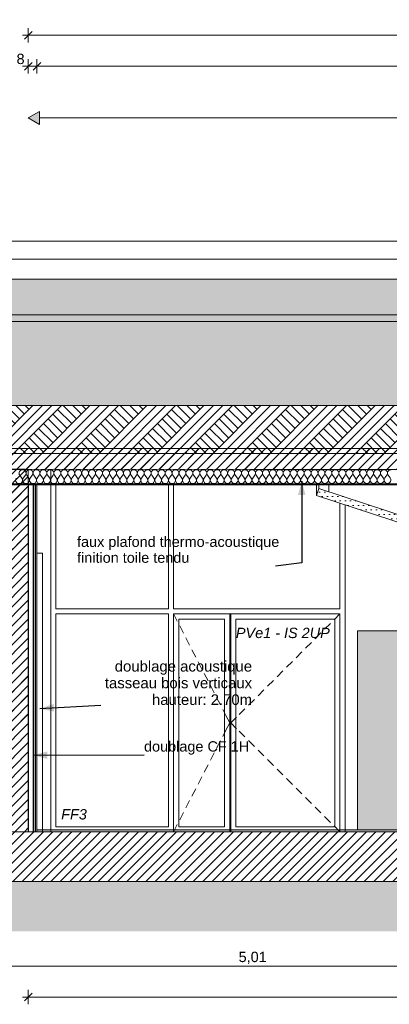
# Model space of a CAD drawing. Header units: millimetres. Extents: x 1516 to 53650, y -1776 to 7865.
# Tile 7 of 37: x 12549 to 16124, y -1670 to 7865. Entities that reach past the tile are written whole.
import ezdxf

# ---------------------------------------------------------------- set-up
doc = ezdxf.new("R2010")
doc.units = ezdxf.units.MM
doc.header["$MEASUREMENT"] = 0
for name, color, linetype in [('2D - Cotations pour 50ème.AL', 7, 'Continuous'), ('2D - Dessin général.AL', 7, 'Continuous'), ('_Constr - Structure.AL', 7, 'Continuous'), ('_Sols - Dalles.AL', 7, 'Continuous'), ('Nouveau_2D - Dessin général.AL', 7, 'Continuous'), ('Nouveau_2D - Etiquettes.AL', 7, 'Continuous'), ('Nouveau__Constr - Poteaux.AL', 7, 'Continuous'), ('Nouveau__Murs - Extérieurs.AL', 7, 'Continuous'), ('Nouveau__Plafonds.AL', 7, 'Continuous'), ('Nouveau__Toits - Toitures.AL', 7, 'Continuous'), ('Nouveau_Marques - Coupes.AL', 7, 'Continuous'), ('Nouveau_Portes Archicad', 7, 'Continuous')]:
    doc.layers.add(name, color=color, linetype=linetype)
doc.styles.add('STYLE_GENERE_1', font='arial.ttf')
doc.styles.add('STYLE_GENERE_2', font='arial.ttf')
doc.dimstyles.new('STYLE_GENERE__1', dxfattribs={"dimtxt": 0.18, "dimasz": 136.8, "dimexe": 0.18, "dimexo": 0.0625, "dimgap": 0, "dimtad": 0, "dimtih": 1, "dimtoh": 1, "dimdec": 4, "dimzin": 0, "dimdsep": 46, "dimcen": 0.09, "dimadec": 0, "dimazin": 0, "dimtfac": 1, "dimtdec": 4, "dimtmove": 0, "dimatfit": 3, "dimldrblk": 'ARROWHEAD_5', "dimfxl": 0, "dimtolj": 1, "dimtzin": 0, "dimarcsym": 0})
doc.dimstyles.new('STYLE_GENERE__2', dxfattribs={"dimtxt": 100, "dimasz": 71.25, "dimexe": 0.18, "dimexo": 0.0625, "dimgap": 0, "dimtad": 1, "dimtih": 1, "dimtoh": 1, "dimlfac": 0.001, "dimzin": 0, "dimdsep": 46, "dimtxsty": 'STYLE_GENERE_1', "dimblk": 'ARROWHEAD_6', "dimblk1": 'ARROWHEAD_6', "dimblk2": 'ARROWHEAD_6', "dimcen": 0.09, "dimse1": 1, "dimse2": 1, "dimclrd": 7, "dimclre": 7, "dimclrt": 7, "dimazin": 0, "dimtfac": 1, "dimtdec": 4, "dimtmove": 0, "dimatfit": 3, "dimfxl": 0, "dimtolj": 1, "dimtzin": 0, "dimarcsym": 0})
pattern_1 = [(45, (0, 0), (-45.96194, 45.96194), [])]

# ---------------------------------------------------------------- blocks, each defined once
blk = doc.blocks.new('*X18')
at = {"layer": 'Nouveau__Toits - Toitures.AL', "color": 7, "linetype": 'Continuous', "lineweight": 5}
for p, q in [((12569.8, 3426.1), (12549.6, 3453)), ((12583.2, 3426.1), (12603.4, 3453.1)), ((12637, 3426.2), (12616.8, 3453.1)), ((12650.5, 3426.2), (12670.7, 3453.1)), ((12704.3, 3426.2), (12684.1, 3453.1)), ((12717.7, 3426.2), (12737.9, 3453.1)), ((12771.5, 3426.2), (12751.4, 3453.1)), ((12785, 3426.2), (12805.2, 3453.1)), ((12838.8, 3426.2), (12818.6, 3453.1)), ((12852.2, 3426.2), (12872.4, 3453.1)), ((12906.1, 3426.2), (12885.9, 3453.1)), ((12919.5, 3426.2), (12939.7, 3453.1)), ((12973.3, 3426.2), (12953.1, 3453.1)), ((12986.8, 3426.2), (13006.9, 3453.1)), ((13040.6, 3426.2), (13020.4, 3453.1)), ((13054, 3426.2), (13074.2, 3453.1)), ((13107.8, 3426.2), (13087.6, 3453.1)), ((13121.3, 3426.2), (13141.4, 3453.1)), ((13175.1, 3426.2), (13154.9, 3453.1)), ((13188.5, 3426.2), (13208.7, 3453.1)), ((13242.3, 3426.2), (13222.2, 3453.1)), ((13255.8, 3426.2), (13276, 3453.1)), ((13309.6, 3426.3), (13289.4, 3453.2)), ((13323, 3426.3), (13343.2, 3453.2)), ((13376.8, 3426.3), (13356.7, 3453.2)), ((13390.3, 3426.3), (13410.5, 3453.2)), ((13444.1, 3426.3), (13423.9, 3453.2)), ((13457.6, 3426.3), (13477.7, 3453.2)), ((13511.4, 3426.3), (13491.2, 3453.2)), ((13524.8, 3426.3), (13545, 3453.2)), ((13578.6, 3426.3), (13558.4, 3453.2)), ((13592.1, 3426.3), (13612.2, 3453.2)), ((13645.9, 3426.3), (13625.7, 3453.2)), ((13659.3, 3426.3), (13679.5, 3453.2)), ((13713.1, 3426.3), (13693, 3453.2)), ((13726.6, 3426.3), (13746.8, 3453.2)), ((13780.4, 3426.3), (13760.2, 3453.2)), ((13793.8, 3426.3), (13814, 3453.2)), ((13847.6, 3426.3), (13827.5, 3453.2)), ((13861.1, 3426.3), (13881.3, 3453.2)), ((13914.9, 3426.3), (13894.7, 3453.2)), ((13928.4, 3426.3), (13948.5, 3453.2)), ((13982.2, 3426.3), (13962, 3453.2)), ((13995.6, 3426.3), (14015.8, 3453.3)), ((14049.4, 3426.4), (14029.2, 3453.3)), ((14062.9, 3426.4), (14083, 3453.3)), ((14116.7, 3426.4), (14096.5, 3453.3)), ((14130.1, 3426.4), (14150.3, 3453.3)), ((14183.9, 3426.4), (14163.7, 3453.3)), ((14197.4, 3426.4), (14217.6, 3453.3)), ((14251.2, 3426.4), (14231, 3453.3)), ((14264.6, 3426.4), (14284.8, 3453.3)), ((14318.4, 3426.4), (14298.3, 3453.3)), ((14331.9, 3426.4), (14352.1, 3453.3)), ((14385.7, 3426.4), (14365.5, 3453.3)), ((14399.2, 3426.4), (14419.3, 3453.3)), ((14453, 3426.4), (14432.8, 3453.3)), ((14466.4, 3426.4), (14486.6, 3453.3)), ((14520.2, 3426.4), (14500, 3453.3)), ((14533.7, 3426.4), (14553.8, 3453.3)), ((14587.5, 3426.4), (14567.3, 3453.3)), ((14600.9, 3426.4), (14621.1, 3453.3)), ((14654.7, 3426.4), (14634.5, 3453.3)), ((14668.2, 3426.4), (14688.4, 3453.4)), ((14722, 3426.5), (14701.8, 3453.4)), ((14735.4, 3426.5), (14755.6, 3453.4)), ((14789.2, 3426.5), (14769.1, 3453.4)), ((14802.7, 3426.5), (14822.9, 3453.4)), ((14856.5, 3426.5), (14836.3, 3453.4)), ((14869.9, 3426.5), (14890.1, 3453.4)), ((14923.8, 3426.5), (14903.6, 3453.4)), ((14937.2, 3426.5), (14957.4, 3453.4)), ((14991, 3426.5), (14970.8, 3453.4)), ((15004.5, 3426.5), (15024.6, 3453.4)), ((15058.3, 3426.5), (15038.1, 3453.4)), ((15071.7, 3426.5), (15091.9, 3453.4)), ((15125.5, 3426.5), (15105.3, 3453.4)), ((15139, 3426.5), (15159.1, 3453.4)), ((15192.8, 3426.5), (15172.6, 3453.4)), ((15206.2, 3426.5), (15226.4, 3453.4)), ((15260, 3426.5), (15239.9, 3453.4)), ((15273.5, 3426.5), (15293.7, 3453.4)), ((15327.3, 3426.5), (15307.1, 3453.4)), ((15340.7, 3426.5), (15360.9, 3453.4)), ((15394.5, 3426.6), (15374.4, 3453.5)), ((15408, 3426.6), (15428.2, 3453.5)), ((15461.8, 3426.6), (15441.6, 3453.5)), ((15475.3, 3426.6), (15495.4, 3453.5)), ((15529.1, 3426.6), (15508.9, 3453.5)), ((15542.5, 3426.6), (15562.7, 3453.5)), ((15596.3, 3426.6), (15576.1, 3453.5)), ((15609.8, 3426.6), (15629.9, 3453.5)), ((15663.6, 3426.6), (15643.4, 3453.5)), ((15677, 3426.6), (15697.2, 3453.5)), ((15730.8, 3426.6), (15710.7, 3453.5)), ((15744.3, 3426.6), (15764.5, 3453.5)), ((15798.1, 3426.6), (15777.9, 3453.5)), ((15811.5, 3426.6), (15831.7, 3453.5)), ((15865.3, 3426.6), (15845.2, 3453.5)), ((15878.8, 3426.6), (15899, 3453.5)), ((15932.6, 3426.6), (15912.4, 3453.5)), ((15946.1, 3426.6), (15966.2, 3453.5)), ((15999.9, 3426.6), (15979.7, 3453.5)), ((16013.3, 3426.6), (16033.5, 3453.5)), ((16067.1, 3426.6), (16046.9, 3453.5)), ((16080.6, 3426.7), (16100.7, 3453.6)), ((16134.4, 3426.7), (16114.2, 3453.6))]:
    blk.add_line(p, q, dxfattribs=at)
for centre, start, end in [((12576.5, 3473.2), 90.00829, 216.87819), ((12576.5, 3473.2), 323.13839, 90.00829), ((12643.7, 3473.2), 90.00829, 216.87819), ((12643.7, 3473.2), 323.13839, 90.00829), ((12711, 3473.2), 90.00829, 216.87819), ((12711, 3473.2), 323.13839, 90.00829), ((12778.3, 3473.3), 90.00829, 216.87819), ((12778.3, 3473.3), 323.13839, 90.00829), ((12845.5, 3473.3), 90.00829, 216.87819), ((12845.5, 3473.3), 323.13839, 90.00829), ((12912.8, 3473.3), 90.00829, 216.87819), ((12912.8, 3473.3), 323.13839, 90.00829), ((12980, 3473.3), 90.00829, 216.87819), ((12980, 3473.3), 323.13839, 90.00829), ((13047.3, 3473.3), 90.00829, 216.87819), ((13047.3, 3473.3), 323.13839, 90.00829), ((13114.5, 3473.3), 90.00829, 216.87819), ((13114.5, 3473.3), 323.13839, 90.00829), ((13181.8, 3473.3), 90.00829, 216.87819), ((13181.8, 3473.3), 323.13839, 90.00829), ((13249.1, 3473.3), 90.00829, 216.87819), ((13249.1, 3473.3), 323.13839, 90.00829), ((13316.3, 3473.3), 90.00829, 216.87819), ((13316.3, 3473.3), 323.13839, 90.00829), ((13383.6, 3473.3), 90.00829, 216.87819), ((13383.6, 3473.3), 323.13839, 90.00829), ((13450.8, 3473.4), 90.00829, 216.87819), ((13450.8, 3473.4), 323.13839, 90.00829), ((13518.1, 3473.4), 90.00829, 216.87819), ((13518.1, 3473.4), 323.13839, 90.00829), ((13585.3, 3473.4), 90.00829, 216.87819), ((13585.3, 3473.4), 323.13839, 90.00829), ((13652.6, 3473.4), 90.00829, 216.87819), ((13652.6, 3473.4), 323.13839, 90.00829), ((13719.9, 3473.4), 90.00829, 216.87819), ((13719.9, 3473.4), 323.13839, 90.00829), ((13787.1, 3473.4), 90.00829, 216.87819), ((13787.1, 3473.4), 323.13839, 90.00829), ((13854.4, 3473.4), 90.00829, 216.87819), ((13854.4, 3473.4), 323.13839, 90.00829), ((13921.6, 3473.4), 90.00829, 216.87819), ((13921.6, 3473.4), 323.13839, 90.00829), ((13988.9, 3473.4), 90.00829, 216.87819), ((13988.9, 3473.4), 323.13839, 90.00829), ((14056.1, 3473.4), 90.00829, 216.87819), ((14056.1, 3473.4), 323.13839, 90.00829), ((14123.4, 3473.4), 90.00829, 216.87819), ((14123.4, 3473.4), 323.13839, 90.00829), ((14190.6, 3473.5), 90.00829, 216.87819), ((14190.6, 3473.5), 323.13839, 90.00829), ((14257.9, 3473.5), 90.00829, 216.87819), ((14257.9, 3473.5), 323.13839, 90.00829), ((14325.2, 3473.5), 90.00829, 216.87819), ((14325.2, 3473.5), 323.13839, 90.00829), ((14392.4, 3473.5), 90.00829, 216.87819), ((14392.4, 3473.5), 323.13839, 90.00829), ((14459.7, 3473.5), 90.00829, 216.87819), ((14459.7, 3473.5), 323.13839, 90.00829), ((14526.9, 3473.5), 90.00829, 216.87819), ((14526.9, 3473.5), 323.13839, 90.00829), ((14594.2, 3473.5), 90.00829, 216.87819), ((14594.2, 3473.5), 323.13839, 90.00829), ((14661.4, 3473.5), 90.00829, 216.87819), ((14661.4, 3473.5), 323.13839, 90.00829), ((14728.7, 3473.5), 90.00829, 216.87819), ((14728.7, 3473.5), 323.13839, 90.00829), ((14796, 3473.5), 90.00829, 216.87819), ((14796, 3473.5), 323.13839, 90.00829), ((14863.2, 3473.6), 90.00829, 216.87819), ((14863.2, 3473.6), 323.13839, 90.00829), ((14930.5, 3473.6), 90.00829, 216.87819), ((14930.5, 3473.6), 323.13839, 90.00829), ((14997.7, 3473.6), 90.00829, 216.87819), ((14997.7, 3473.6), 323.13839, 90.00829), ((15065, 3473.6), 90.00829, 216.87819), ((15065, 3473.6), 323.13839, 90.00829), ((15132.2, 3473.6), 90.00829, 216.87819), ((15132.2, 3473.6), 323.13839, 90.00829), ((15199.5, 3473.6), 90.00829, 216.87819), ((15199.5, 3473.6), 323.13839, 90.00829), ((15266.8, 3473.6), 90.00829, 216.87819), ((15266.8, 3473.6), 323.13839, 90.00829), ((15334, 3473.6), 90.00829, 216.87819), ((15334, 3473.6), 323.13839, 90.00829), ((15401.3, 3473.6), 90.00829, 216.87819), ((15401.3, 3473.6), 323.13839, 90.00829), ((15468.5, 3473.6), 90.00829, 216.87819), ((15468.5, 3473.6), 323.13839, 90.00829), ((15535.8, 3473.7), 90.00829, 216.87819), ((15535.8, 3473.7), 323.13839, 90.00829), ((15603, 3473.7), 90.00829, 216.87819), ((15603, 3473.7), 323.13839, 90.00829), ((15670.3, 3473.7), 90.00829, 216.87819), ((15670.3, 3473.7), 323.13839, 90.00829), ((15737.6, 3473.7), 90.00829, 216.87819), ((15737.6, 3473.7), 323.13839, 90.00829), ((15804.8, 3473.7), 90.00829, 216.87819), ((15804.8, 3473.7), 323.13839, 90.00829), ((15872.1, 3473.7), 90.00829, 216.87819), ((15872.1, 3473.7), 323.13839, 90.00829), ((15939.3, 3473.7), 90.00829, 216.87819), ((15939.3, 3473.7), 323.13839, 90.00829), ((16006.6, 3473.7), 90.00829, 216.87819), ((16006.6, 3473.7), 323.13839, 90.00829), ((16073.8, 3473.7), 90.00829, 216.87819), ((16073.8, 3473.7), 323.13839, 90.00829), ((16141.1, 3473.7), 90.00829, 216.87819), ((12542.9, 3406), 143.13839, 36.87819), ((12610.1, 3406), 143.13839, 36.87819), ((12677.4, 3406), 143.13839, 36.87819), ((12744.6, 3406), 143.13839, 36.87819), ((12811.9, 3406), 143.13839, 36.87819), ((12879.2, 3406), 143.13839, 36.87819), ((12946.4, 3406), 143.13839, 36.87819), ((13013.7, 3406), 143.13839, 36.87819), ((13080.9, 3406), 143.13839, 36.87819), ((13148.2, 3406.1), 143.13839, 36.87819), ((13215.4, 3406.1), 143.13839, 36.87819), ((13282.7, 3406.1), 143.13839, 36.87819), ((13350, 3406.1), 143.13839, 36.87819), ((13417.2, 3406.1), 143.13839, 36.87819), ((13484.5, 3406.1), 143.13839, 36.87819), ((13551.7, 3406.1), 143.13839, 36.87819), ((13619, 3406.1), 143.13839, 36.87819), ((13686.2, 3406.1), 143.13839, 36.87819), ((13753.5, 3406.1), 143.13839, 36.87819), ((13820.7, 3406.1), 143.13839, 36.87819), ((13888, 3406.2), 143.13839, 36.87819), ((13955.3, 3406.2), 143.13839, 36.87819), ((14022.5, 3406.2), 143.13839, 36.87819), ((14089.8, 3406.2), 143.13839, 36.87819), ((14157, 3406.2), 143.13839, 36.87819), ((14224.3, 3406.2), 143.13839, 36.87819), ((14291.5, 3406.2), 143.13839, 36.87819), ((14358.8, 3406.2), 143.13839, 36.87819), ((14426.1, 3406.2), 143.13839, 36.87819), ((14493.3, 3406.2), 143.13839, 36.87819), ((14560.6, 3406.3), 143.13839, 36.87819), ((14627.8, 3406.3), 143.13839, 36.87819), ((14695.1, 3406.3), 143.13839, 36.87819), ((14762.3, 3406.3), 143.13839, 36.87819), ((14829.6, 3406.3), 143.13839, 36.87819), ((14896.9, 3406.3), 143.13839, 36.87819), ((14964.1, 3406.3), 143.13839, 36.87819), ((15031.4, 3406.3), 143.13839, 36.87819), ((15098.6, 3406.3), 143.13839, 36.87819), ((15165.9, 3406.3), 143.13839, 36.87819), ((15233.1, 3406.4), 143.13839, 36.87819), ((15300.4, 3406.4), 143.13839, 36.87819), ((15367.6, 3406.4), 143.13839, 36.87819), ((15434.9, 3406.4), 143.13839, 36.87819), ((15502.2, 3406.4), 143.13839, 36.87819), ((15569.4, 3406.4), 143.13839, 36.87819), ((15636.7, 3406.4), 143.13839, 36.87819), ((15703.9, 3406.4), 143.13839, 36.87819), ((15771.2, 3406.4), 143.13839, 36.87819), ((15838.4, 3406.4), 143.13839, 36.87819), ((15905.7, 3406.4), 143.13839, 36.87819), ((15973, 3406.5), 143.13839, 36.87819), ((16040.2, 3406.5), 143.13839, 36.87819), ((16107.5, 3406.5), 143.13839, 36.87819)]:
    blk.add_arc(centre, 33.6, start, end, dxfattribs=at)
blk = doc.blocks.new('Élément de coupe_9')
at = {"layer": 'Nouveau__Toits - Toitures.AL', "linetype": 'Continuous', "lineweight": 0, "true_color": 0x000000}
h = blk.add_hatch(dxfattribs=at)
h.set_pattern_fill('Dallage', color=18, style=0, pattern_type=2)
h.set_pattern_definition(pattern_1)
h.paths.add_polyline_path([(10402.7, 3509.9), (17130.6, 3510.9), (17130.6, 3517.5), (17478.1, 3517.5), (17478.1, 3510.9), (19193.3, 3511.2), (19193.3, 3712.9), (10402.7, 3711.7)])
at = {"layer": 'Nouveau__Toits - Toitures.AL', "color": 7, "linetype": 'Continuous', "lineweight": 13}
blk.add_line((47435.8, 4946.1), (7093.6, 4940.2), dxfattribs=at)
at = {"layer": 'Nouveau__Toits - Toitures.AL', "color": 7, "linetype": 'Continuous', "lineweight": 15}
for p, q in [((19193.3, 3712.9), (10402.7, 3711.7)), ((19193.3, 3511.2), (10402.7, 3509.9)), ((19193.3, 3369.9), (10402.7, 3368.7)), ((19193.3, 3359.8), (12715.6, 3358.9))]:
    blk.add_line(p, q, dxfattribs=at)
at = {"layer": 'Nouveau__Toits - Toitures.AL', "color": 7, "linetype": 'Continuous', "lineweight": 15, "flags": 128}
blk.add_lwpolyline([(12715.6, 3358.9), (12697.6, 3358.9), (12679.6, 3358.9), (12631.6, 3358.9), (12372.5, 3358.9)], dxfattribs=at)
at = {"layer": 'Nouveau__Toits - Toitures.AL', "lineweight": 0}
blk.add_blockref('*X18', (0, 0), dxfattribs=at)
blk = doc.blocks.new('Élément de coupe_10')
at = {"layer": '_Sols - Dalles.AL', "linetype": 'Continuous', "lineweight": 0, "true_color": 0x000000}
h = blk.add_hatch(dxfattribs=at)
h.set_pattern_fill('Dallage', color=18, style=0, pattern_type=2)
h.set_pattern_definition(pattern_1)
h.paths.add_polyline_path([(7094.9, 0), (7094.9, -480), (47434.7, -480), (47434.7, 0)])
at = {"layer": '_Sols - Dalles.AL', "color": 7, "linetype": 'Continuous', "lineweight": 5}
for p, q in [((17312.1, 0), (12715.6, 0)), ((47434.7, -480), (7094.9, -480))]:
    blk.add_line(p, q, dxfattribs=at)
blk = doc.blocks.new('Élément de coupe_14')
at = {"layer": 'Nouveau__Murs - Extérieurs.AL', "linetype": 'Continuous', "lineweight": 0, "true_color": 0x000000}
h = blk.add_hatch(dxfattribs=at)
h.set_pattern_fill('Dallage', color=18, style=0, pattern_type=2)
h.set_pattern_definition(pattern_1)
h.paths.add_polyline_path([(12521.8, 2743), (12355.6, 2743), (12355.6, 0), (12631.6, 0), (12631.6, 3358.9), (12372.5, 3358.9), (12372.5, 2898.3), (12521.8, 2898.3)])
at = {"layer": 'Nouveau__Murs - Extérieurs.AL', "color": 7, "linetype": 'Continuous', "lineweight": 25}
for p, q in [((12631.6, 3358.9), (12631.6, 0)), ((12679.6, 3358.9), (12679.6, 0)), ((12697.6, 3358.9), (12697.6, 0))]:
    blk.add_line(p, q, dxfattribs=at)
at = {"layer": 'Nouveau__Murs - Extérieurs.AL', "color": 7, "linetype": 'Continuous', "lineweight": 15}
for p, q in [((12715.6, 3358.9), (12715.6, 0)), ((12355.6, 2743), (12355.6, 0))]:
    blk.add_line(p, q, dxfattribs=at)
at = {"layer": 'Nouveau__Murs - Extérieurs.AL', "color": 7, "linetype": 'Continuous', "lineweight": 15, "flags": 128}
blk.add_lwpolyline([(12715.6, 0), (12697.6, 0), (12679.6, 0), (12631.6, 0)], dxfattribs=at)
blk = doc.blocks.new('Élément de coupe_24')
at = {"layer": '_Constr - Structure.AL', "color": 7, "linetype": 'Continuous', "lineweight": 13}
for p, q in [((53630, 5719.9), (1515.7, 5719.9)), ((53630, 5546.6), (1515.7, 5546.6)), ((53630, 5006.8), (1515.7, 5006.8))]:
    blk.add_line(p, q, dxfattribs=at)
blk = doc.blocks.new('Élément de coupe_57')
at = {"layer": 'Nouveau__Constr - Poteaux.AL', "color": 7, "linetype": 'Continuous', "lineweight": 13}
for p in [(12715.6, 2700), (12770.6, 0)]:
    blk.add_line(p, (12770.6, 2700), dxfattribs=at)
blk = doc.blocks.new('Élément de coupe_59')
at = {"layer": 'Nouveau_Portes Archicad', "color": 7, "linetype": 'Continuous', "lineweight": 13}
for p, q in [((12849.6, 0), (12849.6, 3358.9)), ((15696.9, 3167.2), (15696.9, 0))]:
    blk.add_line(p, q, dxfattribs=at)
at = {"layer": 'Nouveau_Portes Archicad', "color": 7, "linetype": 'Continuous', "lineweight": 5}
for p, q in [((12899.6, 2160), (12899.6, 3358.9)), ((13986.9, 3359.1), (13986.9, 2160)), ((14036.9, 2160), (14036.9, 3359.1)), ((15646.9, 3183.6), (15646.9, 2160)), ((13986.9, 2160), (12899.6, 2160)), ((12899.6, 50), (12899.6, 2110)), ((12899.6, 2110), (13986.9, 2110)), ((13986.9, 2110), (13986.9, 50)), ((15646.9, 2160), (14036.9, 2160)), ((14036.9, 2110), (14036.9, 50)), ((14036.9, 2110), (14073.5, 2038.9)), ((15646.9, 2110), (14036.9, 2110)), ((14580.9, 2110), (14580.9, 0)), ((14590.9, 2060), (14590.9, 2110)), ((15646.9, 2110), (15590.3, 2053.5)), ((15646.9, 0), (15646.9, 2110)), ((14530.9, 2060), (14086.9, 2060)), ((14086.9, 50), (14086.9, 2060)), ((14530.9, 2060), (14530.9, 50)), ((14590.9, 50), (14590.9, 2060)), ((14640.9, 2060), (15596.9, 2060)), ((14640.9, 2060), (14640.9, 50)), ((15554.9, 2018.1), (15498.3, 1961.6)), ((15596.9, 50), (15596.9, 2060)), ((14096.5, 1994.5), (14133.1, 1923.4)), ((15463, 1926.2), (15406.4, 1869.7)), ((14156, 1878.9), (14192.7, 1807.8)), ((15371, 1834.4), (15314.4, 1777.8)), ((14215.6, 1763.4), (14252.3, 1692.3)), ((15279, 1742.5), (15222.4, 1685.9)), ((14275.2, 1647.8), (14311.9, 1576.7)), ((15187, 1650.6), (15130.5, 1594.1)), ((14334.8, 1532.3), (14371.4, 1461.2)), ((15095.1, 1558.7), (15038.5, 1502.2)), ((15003.1, 1466.8), (14946.5, 1410.3)), ((14394.4, 1416.7), (14431, 1345.6)), ((14911.1, 1375), (14854.6, 1318.4)), ((14453.9, 1301.2), (14490.6, 1230.1)), ((14819.2, 1283.1), (14762.6, 1226.5)), ((14513.5, 1185.7), (14544.2, 1126.1)), ((14727.2, 1191.2), (14670.6, 1134.7)), ((14544.2, 1126.1), (14580.9, 1055)), ((14544.2, 983.9), (14580.9, 1055)), ((14647.5, 1111.5), (14590.9, 1055)), ((14647.5, 998.5), (14590.9, 1055)), ((14513.5, 924.3), (14544.2, 983.9)), ((14727.2, 918.8), (14670.6, 975.3)), ((14453.9, 808.8), (14490.6, 879.9)), ((14819.2, 826.9), (14762.6, 883.5)), ((14394.4, 693.3), (14431, 764.4)), ((14911.1, 735), (14854.6, 791.6)), ((15003.1, 643.2), (14946.5, 699.7)), ((14334.8, 577.7), (14371.4, 648.8)), ((15095.1, 551.3), (15038.5, 607.8)), ((14275.2, 462.2), (14311.9, 533.3)), ((15187, 459.4), (15130.5, 515.9)), ((14215.6, 346.6), (14252.3, 417.7)), ((15279, 367.5), (15222.4, 424.1)), ((14156, 231.1), (14192.7, 302.2)), ((15371, 275.6), (15314.4, 332.2)), ((15463, 183.8), (15406.4, 240.3)), ((14096.5, 115.5), (14133.1, 186.6)), ((15554.9, 91.9), (15498.3, 148.4)), ((13986.9, 50), (12899.6, 50)), ((14036.9, 0), (14073.5, 71.1)), ((14036.9, 50), (14036.9, 0)), ((14086.9, 50), (14530.9, 50)), ((14590.9, 0), (14590.9, 50)), ((15596.9, 50), (14640.9, 50)), ((15646.9, 0), (15590.3, 56.5))]:
    blk.add_line(p, q, dxfattribs=at)
blk = doc.blocks.new('Élément de coupe_74')
at = {"layer": 'Nouveau__Plafonds.AL', "linetype": 'Continuous', "lineweight": 0, "true_color": 0x000000}
h = blk.add_hatch(dxfattribs=at)
h.set_pattern_fill('Plâtre___Carreau', color=18, style=0, pattern_type=2)
h.set_pattern_definition([(0, (0, 0), (0, 86.60254), [0, -50]), (0, (25, 43.3), (0, 86.60254), [0, -50])])
h.paths.add_polyline_path([(17012.5, 2810.2), (15443.2, 3324.6), (15421.6, 3257.4), (16990.8, 2743)])
at = {"layer": 'Nouveau__Plafonds.AL', "color": 7, "linetype": 'Continuous', "lineweight": 5}
for p, q in [((15421.6, 3359.3), (15421.6, 3257.4)), ((15443.2, 3359.3), (15443.2, 3324.6)), ((17012.5, 3359.5), (17012.5, 2810.2)), ((15443.2, 3324.6), (15421.6, 3257.4)), ((15421.6, 3257.4), (16990.8, 2743)), ((15443.2, 3324.6), (17012.5, 2810.2)), ((17012.5, 2810.2), (16990.8, 2743))]:
    blk.add_line(p, q, dxfattribs=at)
blk = doc.blocks.new('Ligne_1', base_point=(12632, 6913.8))
at = {"layer": 'Nouveau_2D - Dessin général.AL', "linetype": 'Continuous', "lineweight": 0, "true_color": 0x000000}
blk.add_hatch(color=18, dxfattribs=at).paths.add_polyline_path([(12632, 6913.8), (12740.2, 6851.3), (12740.2, 6976.3)])
at = {"layer": 'Nouveau_2D - Dessin général.AL', "color": 7, "linetype": 'Continuous', "lineweight": 15}
for p, q in [((12632, 6913.8), (12740.2, 6976.3)), ((12740.2, 6976.3), (12740.2, 6851.3)), ((12632, 6913.8), (12740.2, 6851.3))]:
    blk.add_line(p, q, dxfattribs=at)
at = {"layer": 'Nouveau_2D - Dessin général.AL', "color": 7, "linetype": 'Continuous', "lineweight": 5}
blk.add_line((12740.2, 6913.8), (26748.2, 6913.8), dxfattribs=at)
blk = doc.blocks.new('*D112')
at = {"layer": '2D - Cotations pour 50ème.AL', "color": 7, "linetype": 'Continuous', "lineweight": 5}
for p, q in [((12575.7, -1600), (12632, -1600)), ((12669.5, -1562.5), (12594.5, -1637.5)), ((12632, -1670.3), (12632, -1529.7)), ((12632, -1600), (42128.5, -1600)), ((42091, -1637.5), (42166, -1562.5)), ((42128.5, -1670.3), (42128.5, -1529.7)), ((42128.5, -1600), (42184.8, -1600))]:
    blk.add_line(p, q, dxfattribs=at)
at = {"layer": '2D - Cotations pour 50ème.AL', "color": 7, "lineweight": 5, "insert": (27208.6, -1580), "char_height": 100, "attachment_point": 7, "style": 'STYLE_GENERE_1'}
blk.add_mtext('\\A1;{\\pql;\\fArial|b0|i0|c0|p0;\\W1.000000;29,50}', dxfattribs=at)
blk = doc.blocks.new('ARROWHEAD_6')
at = {"color": 0, "linetype": 'Continuous', "lineweight": 0}
for p, q in [((0, 0), (-1, 0)), ((-0.5, -0.5), (0.5, 0.5))]:
    blk.add_line(p, q, dxfattribs=at)
blk = doc.blocks.new('*D122')
at = {"layer": '2D - Cotations pour 50ème.AL', "color": 7, "linetype": 'Continuous', "lineweight": 5}
for p, q in [((12293.2, -1370.3), (12293.2, -1229.7)), ((17307.3, -1370.3), (17307.3, -1229.7)), ((12237, -1300), (12293.2, -1300)), ((12330.7, -1262.5), (12255.7, -1337.5)), ((12293.2, -1300), (17307.3, -1300)), ((17344.8, -1262.5), (17269.8, -1337.5))]:
    blk.add_line(p, q, dxfattribs=at)
at = {"layer": '2D - Cotations pour 50ème.AL', "color": 7, "lineweight": 5, "insert": (14666.8, -1280), "char_height": 100, "attachment_point": 7, "style": 'STYLE_GENERE_1'}
blk.add_mtext('\\A1;{\\pql;\\fArial|b0|i0|c0|p0;\\W1.000000;5,01}', dxfattribs=at)
blk = doc.blocks.new('*D140')
at = {"layer": '2D - Cotations pour 50ème.AL', "color": 7, "linetype": 'Continuous', "lineweight": 5}
for p, q in [((12669.5, 7451.3), (12594.5, 7376.3)), ((12632, 7343.5), (12632, 7484.1)), ((12753.1, 7451.3), (12678.1, 7376.3)), ((12715.6, 7343.5), (12715.6, 7484.1)), ((12575.7, 7413.8), (12632, 7413.8)), ((12632, 7413.8), (12715.6, 7413.8))]:
    blk.add_line(p, q, dxfattribs=at)
at = {"layer": '2D - Cotations pour 50ème.AL', "color": 7, "lineweight": 5, "insert": (12518.2, 7433.8), "char_height": 100, "attachment_point": 7, "style": 'STYLE_GENERE_1'}
blk.add_mtext('\\A1;{\\pql;\\fArial|b0|i0|c0|p0;\\W1.000000;8}', dxfattribs=at)
blk = doc.blocks.new('*D141')
at = {"layer": '2D - Cotations pour 50ème.AL', "color": 7, "linetype": 'Continuous', "lineweight": 5}
for p, q in [((12753.1, 7451.3), (12678.1, 7376.3)), ((12715.6, 7343.5), (12715.6, 7484.1)), ((26843.9, 7451.3), (26768.9, 7376.3)), ((26806.4, 7343.5), (26806.4, 7484.1)), ((12715.6, 7413.8), (26806.4, 7413.8))]:
    blk.add_line(p, q, dxfattribs=at)
at = {"layer": '2D - Cotations pour 50ème.AL', "color": 7, "lineweight": 5, "char_height": 100, "attachment_point": 7, "style": 'STYLE_GENERE_1'}
for s, insert in [('\\A1;{\\pql;\\fArial|b0|i0|c0|p0;\\W1.000000;14,09}', (19513.1, 7433.8)), ('\\A1;{\\pql;\\fArial|b0|i0|c0|p0;\\W1.000000;10}', (26616.4, 7433.8))]:
    blk.add_mtext(s, dxfattribs=dict(at, insert=insert))
blk = doc.blocks.new('*D145')
at = {"layer": '2D - Cotations pour 50ème.AL', "color": 7, "linetype": 'Continuous', "lineweight": 5}
for p, q in [((12669.5, 7751.3), (12594.5, 7676.3)), ((12632, 7643.5), (12632, 7784.1)), ((42091, 7676.3), (42166, 7751.3)), ((42128.5, 7643.5), (42128.5, 7784.1)), ((12575.7, 7713.8), (12632, 7713.8)), ((12632, 7713.8), (42128.5, 7713.8)), ((42128.5, 7713.8), (42184.8, 7713.8))]:
    blk.add_line(p, q, dxfattribs=at)
at = {"layer": '2D - Cotations pour 50ème.AL', "color": 7, "lineweight": 5, "insert": (27208.6, 7733.8), "char_height": 100, "attachment_point": 7, "style": 'STYLE_GENERE_1'}
blk.add_mtext('\\A1;{\\pql;\\fArial|b0|i0|c0|p0;\\W1.000000;29,50}', dxfattribs=at)
blk = doc.blocks.new('ARROWHEAD_5')
at = {"linetype": 'Continuous', "lineweight": 0}
blk.add_hatch(color=0, dxfattribs=at).paths.add_polyline_path([(-1, 0.2679), (0, 0), (-1, -0.2679)])
at = {"color": 0, "linetype": 'Continuous', "lineweight": 0}
blk.add_line((0, 0), (-1, 0), dxfattribs=at)

msp = doc.modelspace()

# ---------------------------------------------------------------- hatches: boundary and pattern name
at = {"linetype": 'Continuous', "lineweight": 0, "true_color": 0xcccccc}
h = msp.add_hatch(dxfattribs=at)
h.set_pattern_fill('Terre', color=254, style=0, pattern_type=2)
h.set_pattern_definition([(45, (26780.61, -732.37), (-137.8858, 137.8858), []), (45, (26734.65, -686.4), (-275.7716, 275.7716), []), (45, (26688.7, -640.44), (-275.7716, 275.7716), []), (135, (26642.726, -594.48), (45.96194, 45.96194), [195, -195])])
h.paths.add_polyline_path([(2658.598, -480), (53649.628, -480), (53649.628, -964.731), (2658.598, -964.731)])
at = {"layer": '2D - Dessin général.AL', "linetype": 'Continuous', "lineweight": 5}
h = msp.add_hatch(dxfattribs=at)
h.set_pattern_fill('Herbe', color=8, style=0, pattern_type=2)
h.set_pattern_definition([(90, (0, 0), (-300, 0), [43.3013, -129.9038]), (90, (150, 86.6), (-300, 0), [43.3013, -129.9038]), (30, (0, 0), (-150, 259.8076), [43.3013, -129.9038]), (30, (0, 173.2), (-150, 259.8076), [43.3013, -129.9038]), (150, (0, 0), (150, 259.8076), [43.3013, -129.9038]), (150, (0, 173.2), (150, 259.8076), [43.3013, -129.9038])])
h.paths.add_polyline_path([(53633.309, 5352.242), (2658.598, 5352.242), (2658.598, 4128.02), (9034.81, 4128.02), (9034.81, 4422.29), (9109.393, 4511.43), (9200.931, 4538.807), (9200.931, 4841.527), (9163.886, 4841.527), (9163.886, 4931.591), (9215.068, 4931.591), (10431.132, 4931.591), (10482.315, 4931.591), (10482.315, 4841.527), (10445.141, 4841.527), (10445.141, 4538.845), (10536.808, 4511.43, -0.2368986), (10611.39, 4422.29), (10611.39, 4128.02), (18984.662, 4128.02), (18984.662, 4443.709, -0.23689814), (19059.244, 4532.849), (19150.911, 4560.264), (19150.783, 4841.527), (19113.737, 4841.527), (19113.737, 4931.591), (20432.166, 4931.591), (20432.166, 4841.527), (20395.709, 4841.527), (20394.993, 4560.264), (20482.908, 4533.971, -0.24796748), (20561.242, 4443.709), (20561.242, 4128.02), (28999.989, 4128.02), (28999.989, 4422.581, -0.23897561), (29074.102, 4511.43), (29166.257, 4538.491), (29166.11, 4841.527), (29129.065, 4841.527), (29129.065, 4931.591), (29180.247, 4931.591), (30396.312, 4931.591), (30447.494, 4931.591), (30447.494, 4841.527), (30410.32, 4841.527), (30410.449, 4543.097), (30493.65, 4513.666, -0.22434778), (30576.57, 4422.581), (30576.57, 4128.02), (38977.258, 4128.02), (38977.258, 4422.581, -0.28590937), (39049.363, 4510.616), (39143.526, 4538.491), (39143.379, 4841.527), (39106.334, 4841.527), (39106.334, 4931.591), (39157.516, 4931.591), (40373.58, 4931.591), (40424.763, 4931.591), (40424.763, 4841.527), (40387.589, 4841.527), (40387.717, 4543.097), (40487.276, 4509.108, -0.22959692), (40553.838, 4422.581), (40553.838, 4128.02), (53633.309, 4128.02)])
h = msp.add_hatch(dxfattribs=at)
h.set_pattern_fill('Dallage', style=0, pattern_type=2)
h.set_pattern_definition(pattern_1)
h.paths.add_polyline_path([(10402.73, 3515.208), (19193.464, 3503.67), (19193.464, 3659.978), (19164.92, 4561.281), (19059.244, 4532.849, 0.30272513), (18984.662, 4443.709), (18984.804, 4123.614), (18984.804, 3710.801), (18929.165, 3710.801), (10611.39, 3710.801), (10611.39, 4422.29, 0.24796748), (10536.808, 4511.43), (10445.141, 4538.845), (10431.132, 4543.035), (10402.73, 3664.384)])
h = msp.add_hatch(dxfattribs=at)
h.set_pattern_fill('Terre', color=8, style=0, pattern_type=2)
h.set_pattern_definition([(45, (0, 0), (-137.8858, 137.8858), []), (45, (-45.96, 45.96), (-275.772, 275.772), []), (45, (-91.92, 91.92), (-275.772, 275.772), []), (135, (-137.886, 137.886), (45.96194, 45.96194), [195, -195])])
h.paths.add_polyline_path([(10611.39, 3664.384), (12059.06, 3664.384), (18984.662, 3664.384), (18984.662, 4128.02), (10611.39, 4128.02)])
h = msp.add_hatch(dxfattribs=at)
h.set_pattern_fill('Dallage', style=0, pattern_type=2)
h.set_pattern_definition(pattern_1)
h.paths.add_polyline_path([(2658.598, 0), (42128.506, 0), (42128.506, 3715.208), (42428.506, 3715.208), (42428.506, 0), (47089.585, 4.001), (47089.585, 3518.448), (47434.683, 3519.264), (47434.683, 0), (53649.628, 0), (53649.628, -480), (2658.598, -480)])
h = msp.add_hatch(dxfattribs=at)
h.set_pattern_fill('Dallage', style=0, pattern_type=2)
h.set_pattern_definition(pattern_1)
h.paths.add_polyline_path([(12355.568, 0), (12631.985, 0), (12631.985, 3510.223), (12355.568, 3510.223)])
at = {"layer": 'Nouveau_2D - Dessin général.AL', "linetype": 'Continuous', "lineweight": 0, "true_color": 0x000000}
msp.add_hatch(color=18, dxfattribs=at).paths.add_polyline_path([(15817.303, 1947.665), (23812.124, 1947.665), (23812.124, 20), (15817.303, 20)])
at = {"layer": 'Nouveau_2D - Dessin général.AL', "linetype": 'Continuous', "lineweight": 0}
msp.add_hatch(color=7, dxfattribs=at).paths.add_polyline_path([(12715.536, 0), (42128.506, 0), (42128.506, 20), (12715.536, 20)])

# ---------------------------------------------------------------- linework, layer by layer
at = {"layer": '2D - Dessin général.AL', "color": 7, "linetype": 'Continuous', "lineweight": 5}
msp.add_line((47667.092, 5352.242), (6717.965, 5352.242), dxfattribs=at)
at = {"layer": '2D - Dessin général.AL', "color": 7, "linetype": 'Continuous', "lineweight": 5, "flags": 128}
msp.add_lwpolyline([(53633.309, 5352.242), (2658.598, 5352.242)], dxfattribs=at)
msp.add_lwpolyline([(10611.39, 4128.02), (18984.662, 4128.02), (18984.662, 4443.709, -0.23689814), (19059.244, 4532.849), (19150.911, 4560.264), (19150.783, 4841.527), (19113.737, 4841.527), (19113.737, 4931.591), (20432.166, 4931.591), (20432.166, 4841.527), (20395.709, 4841.527), (20394.993, 4560.264), (20482.908, 4533.971, -0.24796748), (20561.242, 4443.709), (20561.242, 4128.02), (28999.989, 4128.02)], format="xyb", dxfattribs=at)
msp.add_lwpolyline([(10402.73, 3515.208), (19193.464, 3503.67), (19193.464, 3659.978), (19164.92, 4561.281), (19059.244, 4532.849, 0.30272513), (18984.662, 4443.709), (18984.804, 4123.614), (18984.804, 3710.801), (18929.165, 3710.801), (10611.39, 3710.801), (10611.39, 4422.29, 0.24796748), (10536.808, 4511.43), (10445.141, 4538.845), (10431.132, 4543.035), (10402.73, 3664.384)], format="xyb", close=True, dxfattribs=at)
for points in [[(10611.39, 3664.384), (12059.06, 3664.384), (18984.662, 3664.384), (18984.662, 4128.02), (10611.39, 4128.02)], [(2658.598, 0), (42128.506, 0), (42128.506, 3715.208), (42428.506, 3715.208), (42428.506, 0), (47089.585, 4.001), (47089.585, 3518.448), (47434.683, 3519.264), (47434.683, 0), (53649.628, 0), (53649.628, -480), (2658.598, -480)], [(12355.568, 0), (12631.985, 0), (12631.985, 3510.223), (12355.568, 3510.223)]]:
    msp.add_lwpolyline(points, close=True, dxfattribs=at)
at = {"layer": '2D - Dessin général.AL', "color": 8, "linetype": 'Continuous', "lineweight": 5, "flags": 128}
msp.add_lwpolyline([(12849.985, 3508.076), (12849.985, 20), (15817.303, 20)], dxfattribs=at)
at = {"layer": 'Nouveau_2D - Dessin général.AL', "color": 7, "linetype": 'Continuous', "lineweight": 20, "flags": 128}
msp.add_lwpolyline([(15538.251, 3295.861), (15538.251, 3358.649)], dxfattribs=at)
at = {"layer": 'Nouveau_2D - Dessin général.AL', "color": 7, "linetype": 'Continuous', "lineweight": 5, "flags": 128}
for points in [[(15817.303, 1947.665), (23812.124, 1947.665), (23812.124, 20), (15817.303, 20)], [(12715.536, 0), (42128.506, 0), (42128.506, 20), (12715.536, 20)]]:
    msp.add_lwpolyline(points, close=True, dxfattribs=at)

# ---------------------------------------------------------------- block references
at = {"layer": '_Constr - Structure.AL', "lineweight": 0}
msp.add_blockref('Élément de coupe_24', (0, 0), dxfattribs=at)
at = {"layer": '_Sols - Dalles.AL', "lineweight": 0}
msp.add_blockref('Élément de coupe_10', (0, 0), dxfattribs=at)
at = {"layer": 'Nouveau_2D - Dessin général.AL', "color": 7, "linetype": 'Continuous', "lineweight": 5}
msp.add_blockref('Ligne_1', (12631.985, 6913.791), dxfattribs=at)
at = {"layer": 'Nouveau__Constr - Poteaux.AL', "lineweight": 0}
msp.add_blockref('Élément de coupe_57', (0, 0), dxfattribs=at)
at = {"layer": 'Nouveau__Murs - Extérieurs.AL', "lineweight": 0}
msp.add_blockref('Élément de coupe_14', (0, 0), dxfattribs=at)
at = {"layer": 'Nouveau__Plafonds.AL', "lineweight": 0}
msp.add_blockref('Élément de coupe_74', (0, 0), dxfattribs=at)
at = {"layer": 'Nouveau__Toits - Toitures.AL', "lineweight": 0}
msp.add_blockref('Élément de coupe_9', (0, 0), dxfattribs=at)
at = {"layer": 'Nouveau_Portes Archicad', "lineweight": 0}
msp.add_blockref('Élément de coupe_59', (0, 0), dxfattribs=at)

# ---------------------------------------------------------------- texts
at = {"layer": 'Nouveau_2D - Etiquettes.AL', "color": 7, "linetype": 'Continuous', "lineweight": 5, "attachment_point": 7, "style": 'STYLE_GENERE_1'}
for s, insert, char_height, line_spacing_factor in [('\\A1;{\\pql;\\fArial|b0|i0|c0|p0;\\W1.000000;faux plafond thermo-acoustique\\P\\pql;\\fArial|b0|i0|c0|p0;\\W1.000000;finition toile tendu}', (13103.282, 2604.004), 100, 0.924046), ('\\A1;{\\pqr;\\fArial|b0|i0|c0|p0;\\W1.000000;doublage acoustique \\P\\pqr;\\fArial|b0|i0|c0|p0;\\W1.000000;tasseau bois verticaux \\P\\pqr;\\fArial|b0|i0|c0|p0;\\W1.000000;hauteur: 2.70m}', (13332.699, 1227.01), 103.04918, 0.941654)]:
    msp.add_mtext(s, dxfattribs=dict(at, insert=insert, char_height=char_height, line_spacing_factor=line_spacing_factor))
at = {"layer": 'Nouveau_2D - Etiquettes.AL', "color": 7, "linetype": 'Continuous', "lineweight": 5, "insert": (13751.698, 747.204), "char_height": 100, "attachment_point": 7, "style": 'STYLE_GENERE_1'}
msp.add_mtext('\\A1;{\\pql;\\fArial|b0|i0|c0|p0;\\W1.000000;doublage CF 1H}', dxfattribs=at)
at = {"layer": 'Nouveau_Marques - Coupes.AL', "color": 7, "linetype": 'Continuous', "lineweight": 5, "char_height": 100, "style": 'STYLE_GENERE_2'}
for s, insert, attachment_point in [('\\A1;{\\pqr;\\fArial|b0|i1|c0|p0;\\W1.000000;PVe1\\fArial|b0|i1|c0|p0;\\W1.000000; - \\fArial|b0|i1|c0|p0;\\W1.000000;IS\\fArial|b0|i1|c0|p0;\\W1.000000; 2UP}', (15548.555, 1875.084), 9), ('\\A1;{\\pql;\\fArial|b0|i1|c0|p0;\\W1.000000;FF3}', (12949.9, 118.428), 7)]:
    msp.add_mtext(s, dxfattribs=dict(at, insert=insert, attachment_point=attachment_point))

# ---------------------------------------------------------------- dimensions: what is measured, and where the dimension line sits
at = {"layer": '2D - Cotations pour 50ème.AL', "color": 7, "linetype": 'Continuous', "lineweight": 5}
for base, p1, p2, picture, middle in [((42128.506, 7713.791), (12631.985, 6913.791), (42128.506, 6913.791), '*D145', (27376.159, 7783.791)), ((12715.568, 7413.791), (12631.985, 6913.791), (12715.568, 1679.454), '*D140', (12556.264, 7483.791)), ((26806.433, 7413.791), (12715.568, 1679.454), (26806.433, 3145.723), '*D141', (19680.642, 7483.791)), ((17307.289, -1300), (12293.227, 3509.906), (17307.289, 2743.008), '*D122', (14796.256, -1230)), ((42128.506, -1600), (12631.985, 202.857), (42128.506, 202.857), '*D112', (27376.159, -1530))]:
    dim = msp.add_linear_dim(base=base, p1=p1, p2=p2, dimstyle='STYLE_GENERE__2', dxfattribs=at)
    dim.commit()
    dim.dimension.update_dxf_attribs({"geometry": picture, "text_midpoint": middle, "dimtype": 160})

# ---------------------------------------------------------------- leaders
at = {"layer": 'Nouveau_2D - Etiquettes.AL', "color": 7, "linetype": 'Continuous', "lineweight": 5, "annotation_type": 0, "has_hookline": 1}
for points, hookline_direction, text_width in [([(15277.704, 3397.51), (15277.704, 2604.004), (15024.489, 2571.325)], 1, 1948), ([(12741.973, 1193.404), (13332.699, 1227.01)], 0, 1419.399), ([(12679.568, 741.78), (13751.698, 747.204)], 0, 1000.4)]:
    msp.add_leader(points, dimstyle='STYLE_GENERE__1', dxfattribs=dict(at, hookline_direction=hookline_direction, text_width=text_width))

doc.saveas('drawing.dxf')
